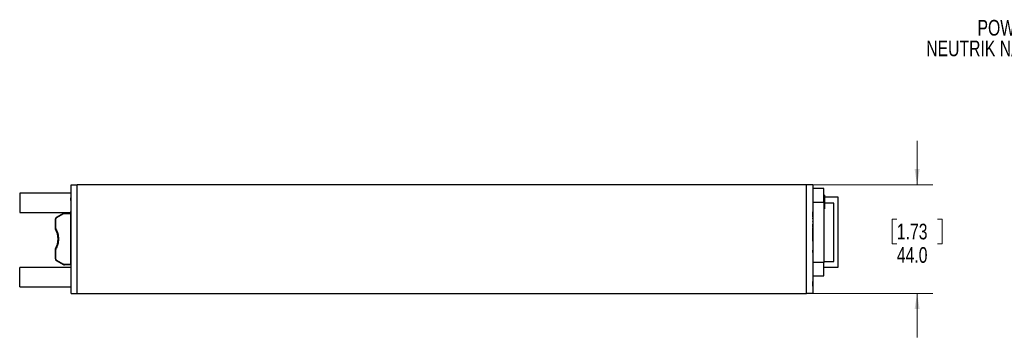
# Model space of a CAD drawing. Header units: millimetres. Extents: x 0 to 844, y -2 to 552.
# Tile 15 of 65: x 352 to 551, y 154 to 218. Entities that reach past the tile are written whole.
import ezdxf

# ---------------------------------------------------------------- set-up
doc = ezdxf.new("R2010")
doc.units = ezdxf.units.MM
doc.styles.add('SLDTEXTSTYLE3', font='TXT', dxfattribs={"width": 0.75})
doc.dimstyles.new('SLDDIMSTYLE3', dxfattribs={"dimtxt": 3.175, "dimasz": 3.175, "dimexe": 0, "dimexo": 0.0625, "dimgap": 0.79375, "dimtad": 0, "dimtih": 1, "dimtoh": 1, "dimdec": 1, "dimlfac": 2, "dimrnd": 1e-09, "dimzin": 4, "dimdsep": 46, "dimtxsty": 'SLDTEXTSTYLE3', "dimsah": 1, "dimcen": 0.09, "dimadec": 0, "dimazin": 1, "dimtfac": 1, "dimtdec": 1, "dimtmove": 0, "dimatfit": 0, "dimfxl": 1, "dimfrac": 2, "dimtolj": 1, "dimtzin": 12, "dimarcsym": 0})

# ---------------------------------------------------------------- blocks, each defined once
blk = doc.blocks.new('_D_2')
at = {"color": 1, "linetype": 'Continuous', "lineweight": 0}
for p, q in [((533.01, 184.66), (533.01, 193.55)), ((511.93, 184.66), (536.19, 184.66)), ((528.91, 177.74), (527.94, 177.74)), ((527.94, 177.74), (527.94, 172.7)), ((537.12, 177.74), (538.09, 177.74)), ((538.09, 177.74), (538.09, 172.7)), ((527.94, 172.7), (528.91, 172.7)), ((538.09, 172.7), (537.12, 172.7)), ((511.93, 162.66), (536.19, 162.66)), ((533.01, 162.66), (533.01, 153.77))]:
    blk.add_line(p, q, dxfattribs=at)
at = {"color": 1, "linetype": 'Continuous', "lineweight": 18}
for points in [[(533.01, 184.66), (533.52, 187.84), (532.5, 187.84)], [(533.01, 162.66), (532.5, 159.49), (533.52, 159.49)]]:
    blk.add_solid(points, dxfattribs=at)
at = {"color": 1, "linetype": 'Continuous', "lineweight": 18, "char_height": 3.175, "attachment_point": 1, "style": 'SLDTEXTSTYLE3'}
for s, insert in [('1.73', (528.91, 176.79)), ('44.0', (528.91, 172.04))]:
    blk.add_mtext(s, dxfattribs=dict(at, insert=insert))
blk = doc.blocks.new('SW_NOTE_0_11')
at = {"color": 0, "linetype": 'Continuous', "lineweight": 0, "char_height": 3.175, "attachment_point": 3, "style": 'SLDTEXTSTYLE3'}
for s, insert in [('POWER INPUT', (-0.47, 9.98)), ('NEUTRIK NAC3MX-W', (-1.11, 5.8)), ('STYLE', (-0.54, 1.63))]:
    blk.add_mtext(s, dxfattribs=dict(at, insert=insert))

msp = doc.modelspace()

# ---------------------------------------------------------------- linework, layer by layer
at = {"color": 7, "linetype": 'Continuous', "lineweight": 25}
for p, q in [((361.912, 162.664), (361.912, 184.664)), ((361.912, 184.664), (363.162, 184.664)), ((363.162, 162.664), (363.162, 184.664)), ((510.662, 184.664), (363.162, 184.664)), ((510.662, 162.664), (510.662, 184.664)), ((511.912, 184.664), (510.662, 184.664)), ((511.912, 184.664), (511.912, 162.664)), ((514.162, 183.914), (511.912, 183.914)), ((514.162, 181.164), (514.162, 183.914)), ((361.912, 182.989), (351.512, 182.989)), ((361.874, 182.014), (361.912, 182.014)), ((361.874, 181.514), (361.874, 182.014)), ((361.912, 182.915), (361.912, 182.915)), ((361.912, 182.014), (361.912, 182.915)), ((514.312, 182.539), (514.162, 182.539)), ((514.312, 182.539), (514.312, 179.789)), ((517.012, 182.164), (514.312, 182.164)), ((517.012, 175.064), (517.012, 182.164)), ((361.873, 178.67), (361.873, 179.289)), ((511.912, 181.164), (514.162, 181.164)), ((514.162, 181.164), (514.162, 168.964)), ((514.162, 179.789), (514.312, 179.789)), ((516.162, 180.964), (514.312, 180.964)), ((516.162, 175.064), (516.162, 180.964)), ((351.512, 179.039), (361.912, 179.039)), ((358.662, 177.624), (358.662, 175.951)), ((358.762, 177.624), (358.662, 177.624)), ((358.762, 177.624), (358.762, 175.951)), ((360.297, 178.849), (358.914, 178.058)), ((360.347, 178.762), (358.964, 177.972)), ((360.545, 178.914), (361.812, 178.914)), ((360.545, 178.814), (360.545, 178.914)), ((361.812, 178.814), (360.545, 178.814)), ((361.812, 178.914), (361.812, 178.814)), ((361.873, 178.67), (361.874, 178.67)), ((361.873, 177.754), (361.874, 177.754)), ((361.874, 175.514), (361.874, 179.039)), ((511.913, 179.215), (511.912, 179.215)), ((511.913, 179.001), (511.912, 179.001)), ((511.913, 178.377), (511.912, 178.377)), ((511.913, 178.162), (511.912, 178.162)), ((511.913, 177.982), (511.912, 177.982)), ((511.913, 177.768), (511.912, 177.768)), ((511.913, 177.266), (511.912, 177.266)), ((511.913, 179.001), (511.913, 179.215)), ((511.913, 178.377), (511.913, 179.001)), ((511.913, 178.162), (511.913, 178.377)), ((511.913, 177.768), (511.913, 177.982)), ((511.913, 177.163), (511.913, 177.266)), ((358.762, 175.951), (358.662, 175.951)), ((361.874, 175.014), (361.874, 175.514)), ((511.913, 177.163), (511.912, 177.163)), ((511.913, 176.675), (511.912, 176.675)), ((511.913, 176.093), (511.912, 176.093)), ((511.913, 175.963), (511.912, 175.963)), ((511.913, 175.93), (511.912, 175.93)), ((511.913, 176.093), (511.913, 176.675)), ((511.913, 175.93), (511.913, 175.963)), ((511.913, 174.975), (511.913, 175.93)), ((361.874, 175.014), (361.912, 175.014)), ((361.912, 168.421), (361.912, 175.014)), ((511.913, 174.975), (511.912, 174.975)), ((511.913, 174.911), (511.912, 174.911)), ((511.913, 174.699), (511.912, 174.699)), ((511.913, 174.501), (511.912, 174.501)), ((511.913, 174.462), (511.912, 174.462)), ((511.913, 174.39), (511.912, 174.39)), ((511.913, 174.211), (511.912, 174.211)), ((511.913, 173.969), (511.912, 173.969)), ((511.913, 173.726), (511.912, 173.726)), ((511.913, 173.697), (511.912, 173.697)), ((511.913, 173.664), (511.912, 173.664)), ((511.913, 173.462), (511.912, 173.462)), ((511.913, 173.248), (511.912, 173.248)), ((511.913, 174.699), (511.913, 174.911)), ((511.913, 174.501), (511.913, 174.699)), ((511.913, 174.211), (511.913, 174.39)), ((511.913, 173.969), (511.913, 174.211)), ((511.913, 173.726), (511.913, 173.969)), ((511.913, 173.462), (511.913, 173.664)), ((511.913, 173.248), (511.913, 173.462)), ((516.162, 169.164), (516.162, 175.064)), ((517.012, 167.964), (517.012, 175.064)), ((358.662, 171.428), (358.662, 169.755)), ((358.762, 171.428), (358.662, 171.428)), ((358.762, 171.428), (358.762, 169.755)), ((511.913, 173.233), (511.912, 173.233)), ((511.913, 172.609), (511.912, 172.609)), ((511.913, 171.999), (511.912, 171.999)), ((511.913, 171.934), (511.912, 171.934)), ((511.913, 171.419), (511.912, 171.419)), ((511.913, 170.93), (511.913, 171.419)), ((358.762, 169.755), (358.662, 169.755)), ((358.914, 169.321), (360.297, 168.53)), ((358.964, 169.407), (360.347, 168.617)), ((511.913, 170.93), (511.912, 170.93)), ((361.912, 167.939), (351.512, 167.939)), ((360.545, 168.564), (361.812, 168.564)), ((360.545, 168.564), (360.545, 168.464)), ((361.812, 168.464), (360.545, 168.464)), ((361.812, 168.564), (361.812, 168.464)), ((361.912, 168.421), (361.912, 168.421)), ((361.912, 168.171), (361.912, 168.421)), ((361.912, 168.171), (361.912, 168.171)), ((361.912, 167.464), (361.912, 168.171)), ((361.912, 167.464), (361.912, 167.464)), ((361.912, 164.464), (361.912, 167.464)), ((514.162, 168.964), (511.912, 168.964)), ((514.162, 169.164), (516.162, 169.164)), ((514.162, 166.214), (514.162, 168.964)), ((514.162, 167.964), (517.012, 167.964)), ((511.912, 166.214), (514.162, 166.214)), ((511.913, 165.453), (511.912, 165.453)), ((511.913, 165.437), (511.912, 165.437)), ((511.913, 165.42), (511.912, 165.42)), ((511.913, 166.214), (511.913, 165.541)), ((351.512, 163.989), (361.912, 163.989)), ((361.912, 164.464), (361.912, 164.464)), ((511.913, 165.101), (511.912, 165.101)), ((511.913, 164.926), (511.912, 164.926)), ((511.913, 164.153), (511.912, 164.153)), ((511.913, 164.136), (511.912, 164.136)), ((511.913, 164.103), (511.912, 164.103)), ((511.913, 163.601), (511.912, 163.601)), ((511.913, 164.926), (511.913, 165.101)), ((511.913, 164.153), (511.913, 164.926)), ((511.913, 164.015), (511.913, 163.601)), ((361.912, 162.664), (363.162, 162.664)), ((363.162, 162.664), (510.662, 162.664)), ((511.912, 162.664), (510.662, 162.664))]:
    msp.add_line(p, q, dxfattribs=at)
at = {"color": 8, "linetype": 'Continuous', "lineweight": 25}
for p, q in [((351.512, 182.989), (351.512, 181.014)), ((361.874, 181.514), (361.912, 181.514)), ((351.512, 181.014), (351.512, 179.039)), ((361.873, 178.814), (361.812, 178.814)), ((361.812, 178.814), (361.812, 178.571)), ((361.812, 177.69), (361.812, 168.564)), ((361.874, 175.514), (361.912, 175.514)), ((351.512, 165.964), (351.512, 167.939)), ((361.812, 168.564), (361.912, 168.564)), ((351.512, 163.989), (351.512, 165.964))]:
    msp.add_line(p, q, dxfattribs=at)
at = {"color": 7, "linetype": 'Continuous', "lineweight": 25, "flags": 128}
for points in [[(358.964, 177.972), (358.954, 177.989), (358.945, 178.005), (358.936, 178.02), (358.929, 178.033), (358.923, 178.044), (358.918, 178.052), (358.915, 178.057), (358.914, 178.058)], [(360.347, 178.762), (360.337, 178.779), (360.328, 178.795), (360.319, 178.81), (360.312, 178.823), (360.305, 178.834), (360.301, 178.842), (360.298, 178.847), (360.297, 178.849)], [(358.815, 175.753), (358.798, 175.743), (358.782, 175.734), (358.767, 175.725), (358.754, 175.718), (358.743, 175.712), (358.735, 175.707), (358.73, 175.704), (358.728, 175.703)], [(358.815, 171.626), (358.798, 171.636), (358.782, 171.645), (358.767, 171.653), (358.754, 171.661), (358.743, 171.667), (358.735, 171.672), (358.73, 171.675), (358.728, 171.676)], [(358.964, 169.407), (358.954, 169.39), (358.945, 169.374), (358.936, 169.359), (358.929, 169.346), (358.923, 169.335), (358.918, 169.327), (358.915, 169.322), (358.914, 169.321)], [(360.347, 168.617), (360.337, 168.6), (360.328, 168.584), (360.319, 168.569), (360.312, 168.556), (360.305, 168.545), (360.301, 168.537), (360.298, 168.532), (360.297, 168.53)]]:
    msp.add_lwpolyline(points, dxfattribs=at)
at = {"color": 7, "linetype": 'Continuous', "lineweight": 25}
for centre, radius, start, end in [((359.162, 177.624), 0.5, 119.74488, 180), ((359.162, 177.624), 0.4, 119.74488, 180), ((360.545, 178.414), 0.5, 90, 119.74488), ((361.812, 178.814), 0.1, 52.63431, 90), ((359.162, 175.951), 0.5, 180, 209.71426), ((355.199, 173.689), 4.063, 330.28574, 29.71426), ((359.162, 171.428), 0.5, 150.28574, 180), ((359.162, 169.755), 0.5, 180, 240.25512), ((359.162, 169.755), 0.4, 180, 240.25512), ((360.545, 168.964), 0.5, 240.25512, 270), ((361.812, 168.564), 0.1, 270, 354.26803)]:
    msp.add_arc(centre, radius, start, end, dxfattribs=at)
for points, knots in [([(360.545, 178.814), (360.531, 178.814), (360.503, 178.813), (360.462, 178.807), (360.422, 178.796), (360.384, 178.781), (360.359, 178.768), (360.347, 178.762)], [0, 0, 0, 0, 0.2022035, 0.4011054, 0.5988946, 0.7977965, 1, 1, 1, 1]), ([(358.762, 175.951), (358.763, 175.937), (358.764, 175.91), (358.77, 175.869), (358.781, 175.829), (358.795, 175.79), (358.808, 175.765), (358.815, 175.753)], [0, 0, 0, 0, 0.2021989, 0.4011031, 0.5988969, 0.7978011, 1, 1, 1, 1]), ([(358.815, 175.753), (358.84, 175.709), (358.889, 175.62), (358.957, 175.485), (359.019, 175.347), (359.077, 175.207), (359.13, 175.065), (359.177, 174.921), (359.256, 174.648), (359.339, 174.238), (359.374, 173.69), (359.339, 173.141), (359.249, 172.694), (359.144, 172.349), (359.05, 172.101), (358.942, 171.859), (358.857, 171.704), (358.815, 171.626)], [0, 0, 0, 0, 0.0352263, 0.0703382, 0.1053822, 0.1404052, 0.175454, 0.2105755, 0.2458161, 0.3728853, 0.5000137, 0.627083, 0.7542113, 0.8157731, 0.8770911, 0.9384164, 1, 1, 1, 1]), ([(358.815, 171.626), (358.808, 171.614), (358.795, 171.589), (358.781, 171.55), (358.77, 171.51), (358.764, 171.469), (358.763, 171.442), (358.762, 171.428)], [0, 0, 0, 0, 0.2021988, 0.401103, 0.5988968, 0.7978011, 1, 1, 1, 1]), ([(360.347, 168.617), (360.359, 168.611), (360.384, 168.597), (360.422, 168.583), (360.462, 168.572), (360.503, 168.566), (360.531, 168.565), (360.545, 168.564)], [0, 0, 0, 0, 0.2022035, 0.4011054, 0.5988946, 0.7977965, 1, 1, 1, 1])]:
    msp.add_open_spline(points, degree=3, knots=knots, dxfattribs=at)

# ---------------------------------------------------------------- block references
at = {"color": 1, "linetype": 'Continuous', "lineweight": 0}
msp.add_blockref('SW_NOTE_0_11', (568.164, 208.086), dxfattribs=at)

# ---------------------------------------------------------------- dimensions: what is measured, and where the dimension line sits
at = {"color": 1, "linetype": 'Continuous', "lineweight": 18}
dim = msp.add_linear_dim(base=(533.012, 162.664), p1=(510.662, 184.664), p2=(510.662, 162.664), angle=90, dimstyle='SLDDIMSTYLE3', dxfattribs=at)
dim.commit()
dim.dimension.update_dxf_attribs({"geometry": '_D_2', "text_midpoint": (533.012, 173.168), "dimtype": 160})

doc.saveas('drawing.dxf')
